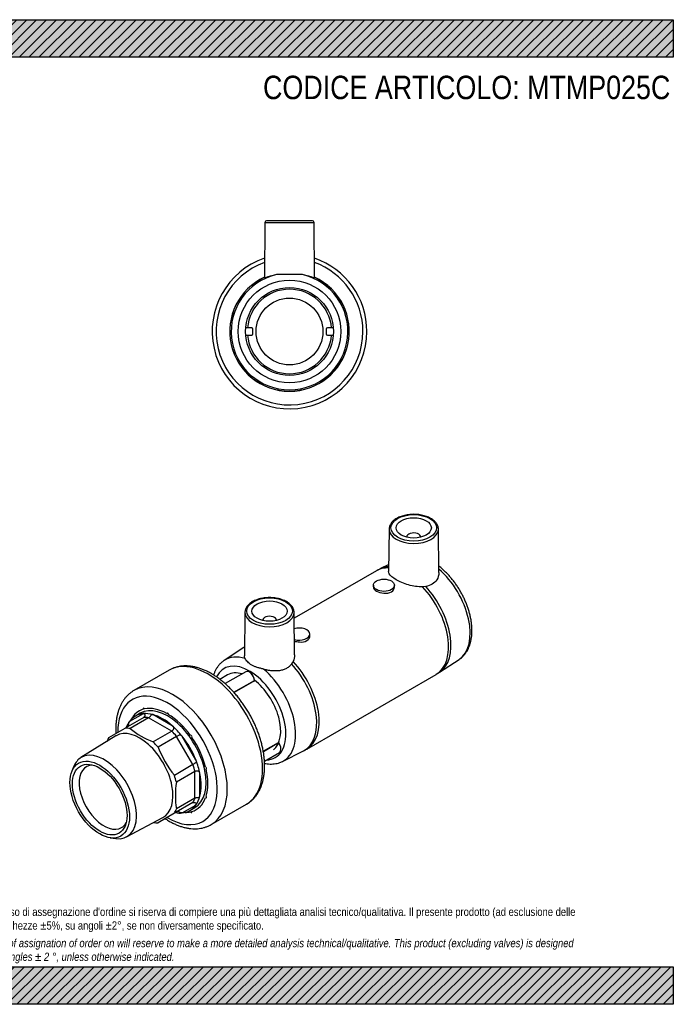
# Model space of a CAD drawing. Header units: millimetres. Extents: x 0 to 396, y 0 to 280.
# Tile 2 of 2: x 210 to 396, y 0 to 280. Entities that reach past the tile are written whole.
import ezdxf

# ---------------------------------------------------------------- set-up
doc = ezdxf.new("R2010")
doc.units = ezdxf.units.MM
doc.header["$LTSCALE"] = 1.333333
for name, color, linetype in [('Default', 7, 'Continuous'), ('IOM025C', 7, 'Continuous'), ('MP025C', 7, 'Continuous'), ('PARTE_PE_025', 7, 'Continuous')]:
    doc.layers.add(name, color=color, linetype=linetype)

# ---------------------------------------------------------------- blocks, each defined once
blk = doc.blocks.new('SE1')
at = {"layer": 'IOM025C', "color": 7, "linetype": 'Continuous'}
for p, q in [((245.39, 81.59), (240.13, 78.56)), ((245.22, 82.65), (241.32, 80.4)), ((246.78, 81.46), (241.52, 78.42)), ((244.43, 82.78), (243.02, 81.96)), ((253.35, 77.66), (246.78, 81.46)), ((253.53, 79.19), (248.01, 82.38)), ((235.48, 75.88), (240.13, 78.56)), ((237.43, 76.3), (227.53, 70.15)), ((253.35, 77.66), (248.09, 74.63)), ((254.74, 76.19), (249.48, 73.16)), ((259.39, 68.15), (254.74, 76.19)), ((260.22, 69.49), (256.32, 76.25)), ((225.55, 67.7), (224.97, 66.27)), ((259.39, 68.15), (254.13, 65.11)), ((259.96, 66.2), (254.7, 63.17)), ((259.96, 58.62), (259.96, 66.2)), ((261.38, 59.23), (261.38, 65.6)), ((259.39, 57.35), (254.13, 54.31)), ((259.96, 58.62), (254.7, 55.59)), ((256.32, 54.42), (260.22, 56.67)), ((254.13, 54.31), (249.48, 51.63)), ((258.52, 55.11), (259.93, 55.93)), ((240.54, 47.6), (250.82, 53.11)), ((235.9, 47.33), (237.44, 47.12))]:
    blk.add_line(p, q, dxfattribs=at)
for centre, radius, start, end in [((245.08, 82.12), 0.602, 299.9606, 302.346), ((247.04, 81.01), 0.515, 116.9713, 119.9511), ((240.37, 79.55), 0.737, 300.0362, 302.1194), ((256.31, 96.46), 23.33, 230.6455, 249.3545), ((253.23, 77.86), 0.225, 299.9579, 306.4668), ((254.86, 75.99), 0.23, 113.4085, 119.9526), ((278.12, 84.33), 30.74, 201.3122, 218.6878), ((259.27, 68.35), 0.23, 300.0474, 306.5915), ((260.08, 66.01), 0.225, 113.5332, 120.0421), ((277.72, 59.38), 23.33, 170.6455, 189.3545), ((259.69, 56.82), 0.602, 117.654, 120.0394), ((259.71, 59.07), 0.515, 300.0489, 303.0287)]:
    blk.add_arc(centre, radius, start, end, dxfattribs=at)
for centre, major_axis, start_param, end_param in [((252.18, 69.35), (7.75, -13.42), 0, 3.141593), ((245.46, 83.94), (0.15, -0.26), 1.422941, 4.545262), ((252.18, 69.35), (-8.1, 14.03), 5.515895, 6.107175), ((250.77, 68.54), (7.75, -13.42), 2.886905, 3.396281), ((252.18, 69.35), (8.1, -14.03), 3.002621, 3.477204), ((250.77, 68.54), (-7.75, 13.42), 5.752475, 6.028497), ((250.09, 68.14), (-7.38, 12.77), -0.465243, -0.320155), ((250.77, 68.54), (-7.75, 13.42), 5.243099, 5.752475), ((252.19, 82.57), (0.15, -0.26), 0.794623, 3.916943), ((252.18, 69.35), (-8.1, 14.03), 4.887576, 5.478857), ((244.8, 65.09), (-7.38, 12.77), -0.465135, -0.320263), ((250.77, 68.54), (-7.75, 13.42), 0.254688, 0.443569), ((250.77, 68.54), (-7.75, 13.42), 4.967077, 5.243099), ((244.8, 65.09), (-7.38, 12.77), 0.320263, 0.44761), ((244.25, 64.77), (-6.7, 11.6), 0, 0.018517), ((244.25, 64.77), (-6.7, 11.6), 3.123075, 6.283185), ((250.09, 68.14), (-7.38, 12.77), -1.250642, -1.105553), ((250.77, 68.54), (-7.75, 13.42), 4.457701, 4.967077), ((258.92, 76.16), (0.15, -0.26), 0.166304, 3.288625), ((252.18, 69.35), (-8.1, 14.03), 4.259258, 4.850538), ((244.8, 65.09), (-7.38, 12.77), -1.250533, -1.105662), ((234.15, 58.94), (-6.51, 11.27), 0, 0.420534), ((234.15, 58.94), (-6.51, 11.27), 2.721058, 6.283185), ((234.11, 58.92), (5, -8.66), 2.830408, 6.283185), ((250.09, 68.14), (7.38, -12.77), 1.105553, 1.250642), ((250.77, 68.54), (7.75, -13.42), 1.040086, 1.316108), ((263.08, 67.15), (-0.15, 0.26), 2.679579, 5.801899), ((244.8, 65.09), (7.38, -12.77), 1.105662, 1.250533), ((250.77, 68.54), (7.75, -13.42), 0.53071, 1.040086), ((252.18, 69.35), (8.1, -14.03), 0.489347, 1.080627), ((250.77, 68.54), (7.75, -13.42), 0.254688, 0.53071), ((263.07, 58.98), (-0.15, 0.26), 2.05126, 5.17358), ((250.77, 68.54), (-7.75, 13.42), 2.886905, 3.396281), ((252.18, 69.35), (-8.1, 14.03), 3.002621, 3.593901), ((250.09, 68.14), (7.38, -12.77), 0.320155, 0.465243), ((244.8, 65.09), (7.38, -12.77), 0.320263, 0.465135), ((250.77, 68.54), (7.75, -13.42), 5.839616, 6.028497), ((252.18, 69.35), (8.1, -14.03), 5.947574, 6.107175), ((258.91, 54.77), (-0.15, 0.26), 1.422941, 4.545262), ((234.11, 58.92), (5, -8.66), 0, 0.311184), ((244.8, 65.09), (7.38, -12.77), -0.44761, -0.320263)]:
    blk.add_ellipse(centre, major_axis=major_axis, ratio=0.57735, start_param=start_param, end_param=end_param, dxfattribs=at)
for major_axis in [(-5.99, 10.37), (-5.5, 9.53)]:
    blk.add_ellipse((232.88, 58.21), major_axis=major_axis, ratio=0.57735, dxfattribs=at)
for points, knots in [([(245.22, 82.65), (245.27, 82.66), (245.32, 82.66), (245.42, 82.65), (245.47, 82.64), (245.57, 82.59), (245.62, 82.55), (245.68, 82.44), (245.7, 82.37), (245.72, 82.23), (245.72, 82.16), (245.7, 82.02), (245.68, 81.95), (245.59, 81.77), (245.51, 81.67), (245.41, 81.61)], [0, 0, 0, 0, 0.125, 0.125, 0.25, 0.25, 0.375, 0.375, 0.5, 0.5, 0.625, 0.625, 0.75, 0.75, 1, 1, 1, 1]), ([(246.8, 81.47), (246.87, 81.5), (246.92, 81.54), (247.04, 81.63), (247.1, 81.69), (247.25, 81.86), (247.34, 82), (247.46, 82.19), (247.5, 82.26), (247.59, 82.36), (247.63, 82.39), (247.74, 82.42), (247.79, 82.42), (247.9, 82.41), (247.95, 82.39), (248.01, 82.38)], [0, 0, 0, 0, 0.125, 0.125, 0.25, 0.25, 0.5, 0.5, 0.625, 0.625, 0.75, 0.75, 0.875, 0.875, 1, 1, 1, 1]), ([(240.76, 78.93), (240.82, 78.96), (240.88, 79.01), (240.97, 79.11), (241.01, 79.17), (241.1, 79.36), (241.13, 79.5), (241.15, 79.74), (241.15, 79.82), (241.15, 79.98), (241.16, 80.05), (241.19, 80.17), (241.21, 80.22), (241.26, 80.32), (241.29, 80.36), (241.32, 80.4)], [0, 0, 0, 0, 0.125, 0.125, 0.25, 0.25, 0.5, 0.5, 0.625, 0.625, 0.75, 0.75, 0.875, 0.875, 1, 1, 1, 1]), ([(253.53, 79.19), (253.59, 79.14), (253.64, 79.09), (253.74, 78.98), (253.79, 78.92), (253.87, 78.79), (253.9, 78.71), (253.91, 78.55), (253.9, 78.47), (253.86, 78.32), (253.83, 78.25), (253.76, 78.11), (253.71, 78.04), (253.57, 77.86), (253.47, 77.75), (253.37, 77.68)], [0, 0, 0, 0, 0.125, 0.125, 0.25, 0.25, 0.375, 0.375, 0.5, 0.5, 0.625, 0.625, 0.75, 0.75, 1, 1, 1, 1]), ([(254.76, 76.2), (254.83, 76.23), (254.89, 76.26), (255.02, 76.33), (255.09, 76.36), (255.3, 76.47), (255.45, 76.54), (255.66, 76.62), (255.73, 76.64), (255.87, 76.63), (255.93, 76.61), (256.06, 76.53), (256.11, 76.48), (256.22, 76.37), (256.27, 76.31), (256.32, 76.25)], [0, 0, 0, 0, 0.125, 0.125, 0.25, 0.25, 0.5, 0.5, 0.625, 0.625, 0.75, 0.75, 0.875, 0.875, 1, 1, 1, 1]), ([(260.22, 69.49), (260.25, 69.41), (260.28, 69.34), (260.32, 69.19), (260.34, 69.12), (260.34, 68.97), (260.33, 68.9), (260.26, 68.78), (260.21, 68.73), (260.1, 68.63), (260.04, 68.59), (259.91, 68.5), (259.84, 68.46), (259.64, 68.33), (259.51, 68.24), (259.41, 68.16)], [0, 0, 0, 0, 0.125, 0.125, 0.25, 0.25, 0.375, 0.375, 0.5, 0.5, 0.625, 0.625, 0.75, 0.75, 1, 1, 1, 1]), ([(261.38, 65.6), (261.36, 65.67), (261.35, 65.74), (261.3, 65.89), (261.28, 65.96), (261.2, 66.1), (261.15, 66.16), (261.02, 66.25), (260.94, 66.28), (260.79, 66.32), (260.71, 66.33), (260.55, 66.34), (260.47, 66.33), (260.24, 66.31), (260.1, 66.27), (259.99, 66.22)], [0, 0, 0, 0, 0.125, 0.125, 0.25, 0.25, 0.375, 0.375, 0.5, 0.5, 0.625, 0.625, 0.75, 0.75, 1, 1, 1, 1]), ([(259.99, 58.64), (260.04, 58.67), (260.11, 58.71), (260.24, 58.76), (260.32, 58.78), (260.55, 58.83), (260.71, 58.84), (260.94, 58.84), (261.02, 58.85), (261.15, 58.87), (261.2, 58.9), (261.28, 58.97), (261.3, 59.02), (261.35, 59.12), (261.36, 59.17), (261.38, 59.23)], [0, 0, 0, 0, 0.125, 0.125, 0.25, 0.25, 0.5, 0.5, 0.625, 0.625, 0.75, 0.75, 0.875, 0.875, 1, 1, 1, 1]), ([(259.41, 57.36), (259.46, 57.39), (259.52, 57.41), (259.64, 57.43), (259.71, 57.43), (259.91, 57.41), (260.04, 57.36), (260.21, 57.24), (260.26, 57.18), (260.33, 57.07), (260.34, 57.01), (260.34, 56.9), (260.32, 56.85), (260.28, 56.76), (260.25, 56.71), (260.22, 56.67)], [0, 0, 0, 0, 0.125, 0.125, 0.25, 0.25, 0.5, 0.5, 0.625, 0.625, 0.75, 0.75, 0.875, 0.875, 1, 1, 1, 1]), ([(256.32, 54.42), (256.27, 54.41), (256.22, 54.41), (256.11, 54.42), (256.06, 54.42), (255.94, 54.46), (255.87, 54.49), (255.73, 54.56), (255.66, 54.61), (255.52, 54.68), (255.45, 54.7), (255.31, 54.75), (255.24, 54.76), (255.02, 54.77), (254.89, 54.74), (254.76, 54.68)], [0, 0, 0, 0, 0.125, 0.125, 0.25, 0.25, 0.375, 0.375, 0.5, 0.5, 0.625, 0.625, 0.75, 0.75, 1, 1, 1, 1])]:
    blk.add_open_spline(points, degree=3, knots=knots, dxfattribs=at)
at = {"layer": 'MP025C', "color": 7, "linetype": 'Continuous'}
for p, q in [((315.18, 135.11), (315.05, 123.04)), ((329.32, 122.75), (329.19, 135.11)), ((320.19, 132.88), (320.19, 132.84)), ((324.19, 132.84), (324.19, 132.88)), ((311.58, 123.28), (288.2, 109.78)), ((315.08, 125.07), (312.56, 123.8)), ((310.7, 119.16), (310.7, 118.64)), ((316.7, 118.64), (316.7, 119.16)), ((325.6, 118.83), (324.67, 118.74)), ((274.17, 111.43), (274.04, 99.06)), ((288.31, 99.38), (288.18, 111.43)), ((279.18, 109.2), (279.18, 109.17)), ((283.18, 109.17), (283.18, 109.2)), ((292.66, 104.76), (292.66, 105.28)), ((273.84, 101.45), (268.3, 97.8)), ((274.07, 101.59), (273.84, 101.45)), ((329.53, 94.41), (335.07, 98.06)), ((287.87, 97.49), (287.45, 96.81)), ((291.78, 72.58), (328.58, 93.83)), ((328.58, 93.84), (329.53, 94.42)), ((284.88, 69.08), (290.81, 72.06))]:
    blk.add_line(p, q, dxfattribs=at)
for centre, radius, start, end in [((321.26, 106.35), 19.49, 116.5158, 119.7779), ((283.66, 86.59), 16.19, 296.1929, 300.1185)]:
    blk.add_arc(centre, radius, start, end, dxfattribs=at)
for centre, major_axis in [((322.19, 135.49), (-6.5, 0)), ((322.19, 135.49), (-5, 0)), ((313.7, 119.16), (-3, 0)), ((281.18, 111.81), (-6.5, 0)), ((281.18, 111.81), (5, 0))]:
    blk.add_ellipse(centre, major_axis=major_axis, ratio=0.57735, dxfattribs=at)
for centre, major_axis, start_param, end_param in [((322.19, 135.09), (7, 0), 3.135422, 6.267978), ((322.19, 135.09), (7, 0), 0, 0.006171), ((322.19, 135.09), (7, 0), 6.267978, 6.283185), ((322.19, 132.88), (-2, 0), 3.112863, 6.283185), ((322.19, 132.88), (-2, 0), 0, 0.02873), ((320.08, 108.56), (8.5, -14.72), 2.786819, 3.141593), ((320.76, 108.94), (8.49, -14.7), 2.849681, 3.107912), ((326.5, 112.26), (8.3, -14.37), 0.033678, 2.113845), ((320.08, 108.56), (8.5, -14.72), 0, 1.964629), ((320.76, 108.94), (8.49, -14.7), 0.033716, 1.941122), ((281.18, 111.41), (7, 0), 3.135422, 6.267978), ((281.18, 109.2), (2, 0), 0, 3.170323), ((281.18, 111.41), (7, 0), 0, 0.006171), ((281.18, 111.41), (7, 0), 6.267978, 6.283185), ((281.18, 109.2), (2, 0), 6.254455, 6.283185), ((289.66, 105.28), (3, 0), 0, 2.068262), ((289.66, 105.28), (3, 0), 4.227265, 6.283185), ((282.61, 86.92), (8.49, -14.7), 3.147775, 3.175271), ((276.87, 83.6), (8.3, -14.37), 2.58152, 3.17626), ((275.52, 82.83), (7.3, -12.64), 0, 3.508083), ((276.87, 83.6), (8.3, -14.37), -0.033678, 2.130869), ((282.61, 86.92), (8.49, -14.7), 6.249507, 8.224308), ((283.28, 87.31), (8.5, -14.72), 0, 1.964629), ((275.52, 82.83), (6.25, -10.83), 2.602154, 3.141593), ((275.52, 82.83), (6.25, -10.83), 0.085531, 2.204375), ((275.52, 82.83), (7.3, -12.64), 5.977971, 6.283185), ((276.87, 83.6), (8.3, -14.37), -6.319828, -6.316863)]:
    blk.add_ellipse(centre, major_axis=major_axis, ratio=0.57735, start_param=start_param, end_param=end_param, dxfattribs=at)
for points, knots in [([(329.18, 135.01), (329.19, 135.05), (329.2, 135.23), (329.15, 135.59), (329.03, 136.04), (328.83, 136.48), (328.54, 136.91), (328.19, 137.32), (327.76, 137.69), (327.27, 138.04), (326.71, 138.36), (326.11, 138.63), (325.45, 138.86), (324.76, 139.05), (324.05, 139.2), (323.31, 139.29), (322.56, 139.34), (321.8, 139.34), (321.05, 139.29), (320.31, 139.19), (319.59, 139.05), (318.91, 138.86), (318.25, 138.62), (317.65, 138.35), (317.09, 138.03), (316.59, 137.68), (316.16, 137.29), (315.8, 136.87), (315.52, 136.42), (315.32, 135.96), (315.2, 135.51), (315.19, 135.25), (315.19, 135.11)], [0, 0, 0, 0, 0.007566, 0.040282, 0.072957, 0.105877, 0.139275, 0.17323, 0.207665, 0.242423, 0.277343, 0.312301, 0.347226, 0.3821, 0.416922, 0.451702, 0.486455, 0.521197, 0.555947, 0.590715, 0.625521, 0.660382, 0.695316, 0.730335, 0.765441, 0.800619, 0.835792, 0.870825, 0.905527, 0.939704, 0.973254, 1, 1, 1, 1]), ([(335.06, 98.07), (335.21, 98.16), (335.52, 98.37), (336.03, 98.81), (336.55, 99.35), (337.03, 99.96), (337.45, 100.63), (337.81, 101.36), (338.12, 102.14), (338.37, 102.98), (338.56, 103.86), (338.69, 104.78), (338.75, 105.75), (338.75, 106.74), (338.69, 107.77), (338.57, 108.81), (338.38, 109.87), (338.14, 110.93), (337.84, 112), (337.49, 113.07), (337.08, 114.14), (336.63, 115.19), (336.12, 116.23), (335.57, 117.25), (334.98, 118.25), (334.34, 119.22), (333.67, 120.16), (332.96, 121.05), (332.22, 121.91), (331.46, 122.72), (330.66, 123.48), (329.94, 124.11), (329.49, 124.47), (329.31, 124.61)], [0, 0, 0, 0, 0.0134527, 0.0347595, 0.0561506, 0.077731, 0.0995854, 0.1217699, 0.1443053, 0.167176, 0.1903349, 0.2137158, 0.2372466, 0.2608619, 0.2845085, 0.3081424, 0.3317452, 0.355308, 0.3788286, 0.4023096, 0.425756, 0.4491749, 0.472574, 0.4959619, 0.5193474, 0.5427384, 0.5661421, 0.5895676, 0.6130239, 0.6365198, 0.6600636, 0.6836622, 0.6989594, 0.6989594, 0.6989594, 0.6989594]), ([(324.67, 118.74), (323.39, 118.66), (322.01, 118.88), (319.39, 119.64), (318.12, 120.18), (316.18, 121.3), (315.5, 121.88), (315.11, 122.63), (315.05, 122.84), (315.05, 123.04)], [0, 0, 0, 0, 0.25, 0.25, 0.5, 0.5, 0.75, 0.75, 0.8461679, 0.8461679, 0.8461679, 0.8461679]), ([(329.32, 122.75), (329.33, 122.02), (329.13, 121.29), (328.1, 119.7), (326.97, 119.04), (325.6, 118.83)], [0.1783379, 0.1783379, 0.1783379, 0.1783379, 0.5, 0.5, 1, 1, 1, 1]), ([(310.7, 118.64), (310.7, 118.25), (311.03, 117.85), (312.13, 117.21), (312.92, 116.97), (314.48, 116.85), (315.26, 116.98), (316.38, 117.63), (316.7, 118.13), (316.7, 118.64), (316.7, 118.64), (316.7, 118.64)], [0.375, 0.375, 0.375, 0.375, 0.5, 0.5, 0.625, 0.625, 0.75, 0.75, 0.875, 0.875, 0.8750455, 0.8750455, 0.8750455, 0.8750455]), ([(288.17, 111.33), (288.18, 111.37), (288.19, 111.55), (288.14, 111.91), (288.02, 112.36), (287.81, 112.81), (287.53, 113.23), (287.18, 113.64), (286.75, 114.02), (286.25, 114.37), (285.7, 114.68), (285.09, 114.95), (284.44, 115.19), (283.75, 115.37), (283.03, 115.52), (282.29, 115.61), (281.54, 115.66), (280.79, 115.66), (280.04, 115.61), (279.3, 115.51), (278.58, 115.37), (277.89, 115.18), (277.24, 114.95), (276.63, 114.67), (276.08, 114.35), (275.58, 114), (275.15, 113.61), (274.79, 113.19), (274.5, 112.74), (274.31, 112.29), (274.19, 111.83), (274.18, 111.57), (274.18, 111.43)], [0, 0, 0, 0, 0.007566, 0.040282, 0.072957, 0.105877, 0.139275, 0.17323, 0.207665, 0.242423, 0.277343, 0.312301, 0.347226, 0.3821, 0.416922, 0.451702, 0.486455, 0.521197, 0.555947, 0.590715, 0.625521, 0.660382, 0.695316, 0.730335, 0.765441, 0.800619, 0.835792, 0.870825, 0.905527, 0.939704, 0.973254, 1, 1, 1, 1]), ([(288.25, 103.32), (288.69, 103.17), (289.17, 103.07), (290.44, 102.97), (291.22, 103.1), (292.34, 103.75), (292.66, 104.25), (292.66, 104.76), (292.66, 104.76), (292.66, 104.76)], [0.5472892, 0.5472892, 0.5472892, 0.5472892, 0.625, 0.625, 0.75, 0.75, 0.875, 0.875, 0.8750455, 0.8750455, 0.8750455, 0.8750455]), ([(279.49, 95.29), (279.17, 95.38), (278.86, 95.46), (278.26, 95.63), (277.97, 95.71), (277.4, 95.88), (277.12, 95.98), (276.61, 96.19), (276.37, 96.31), (275.9, 96.57), (275.69, 96.72), (275.3, 97.03), (275.12, 97.2), (274.8, 97.53), (274.66, 97.7), (274.42, 98.03), (274.32, 98.18), (274.24, 98.32)], [0, 0, 0, 0, 0.125, 0.125, 0.25, 0.25, 0.375, 0.375, 0.5, 0.5, 0.625, 0.625, 0.75, 0.75, 0.875, 0.875, 1, 1, 1, 1]), ([(268.29, 97.79), (268.15, 97.7), (267.84, 97.49), (267.33, 97.05), (266.81, 96.51), (266.34, 95.9), (265.92, 95.23), (265.55, 94.5), (265.34, 93.97), (265.24, 93.68), (265.24, 93.67)], [0, 0, 0, 0, 0.0130493, 0.0343796, 0.0557941, 0.0773982, 0.0992766, 0.1214855, 0.1440456, 0.1454914, 0.1454914, 0.1454914, 0.1454914]), ([(287.45, 96.81), (287.26, 96.56), (287.05, 96.32), (286.69, 96), (286.56, 95.9), (286.3, 95.71), (286.16, 95.62), (285.73, 95.37), (285.42, 95.24), (284.75, 95.01), (284.4, 94.93), (283.69, 94.82), (283.32, 94.79), (282.56, 94.78), (282.18, 94.8), (281.41, 94.88), (281.02, 94.94), (280.24, 95.09), (279.86, 95.19), (279.49, 95.29)], [0, 0, 0, 0, 0.125, 0.125, 0.1875, 0.1875, 0.25, 0.25, 0.375, 0.375, 0.5, 0.5, 0.625, 0.625, 0.75, 0.75, 0.875, 0.875, 1, 1, 1, 1]), ([(279.76, 68.5), (280, 68.46), (280.51, 68.37), (281.31, 68.31), (282.13, 68.33), (282.93, 68.43), (283.69, 68.6), (284.34, 68.83), (284.69, 69), (284.84, 69.08)], [0.855126, 0.855126, 0.855126, 0.855126, 0.8739298, 0.8971558, 0.9200354, 0.9425308, 0.9646459, 0.9864265, 1, 1, 1, 1])]:
    blk.add_open_spline(points, degree=3, knots=knots, dxfattribs=at)
for points in [[(274.24, 98.32), (274.11, 98.57), (274.04, 98.81), (274.04, 99.06)], [(288.31, 99.38), (288.32, 98.73), (288.17, 98.08), (287.87, 97.49)]]:
    blk.add_open_spline(points, degree=3, dxfattribs=at)
at = {"layer": 'PARTE_PE_025', "color": 7, "linetype": 'Continuous'}
for p, q in [((252.64, 95.02), (242.6, 89.22)), ((269.27, 93.65), (267.08, 92.39)), ((274.45, 94.59), (268.55, 91.19)), ((271.03, 88.74), (276.86, 92.11)), ((276.92, 92), (271.11, 88.65)), ((279.4, 71.94), (283.73, 74.44)), ((283.76, 74.33), (279.42, 71.82)), ((279.73, 69.19), (284, 71.65)), ((264.6, 51.12), (274.64, 56.92))]:
    blk.add_line(p, q, dxfattribs=at)
blk.add_arc((281.48, 72.52), 2.95, 26.0028, 37.7251, dxfattribs=at)
for centre, major_axis, start_param, end_param in [((263.64, 75.97), (11, -19.05), 0, 3.141593), ((253.6, 70.17), (11, -19.05), 0.000686, 3.140324), ((275.45, 92.86), (1, -1.73), 0.825931, 3.141593), ((275.52, 92.9), (0.95, -1.65), 0.847287, 2.382176), ((276.93, 92.07), (0.05, -0.0866), 3.967524, 5.330478), ((252.18, 69.35), (10, -17.32), 0, 3.935354), ((245.46, 83.94), (0.15, -0.26), 1.422941, 4.545262), ((252.18, 69.35), (-8.1, 14.03), 5.515895, 6.107175), ((252.18, 69.35), (8.1, -14.03), 3.002621, 3.477204), ((252.19, 82.57), (0.15, -0.26), 0.794623, 3.916943), ((252.18, 69.35), (-8.1, 14.03), 4.887576, 5.478857), ((258.92, 76.16), (0.15, -0.26), 0.166304, 3.288625), ((252.18, 69.35), (8.1, -14.03), 1.117665, 1.708946), ((283.8, 74.38), (0.05, -0.0866), 3.570701, 4.933655), ((283, 73.39), (-1, 1.73), 4.612112, 4.933655), ((283, 73.39), (-1, 1.73), 3.141593, 4.612112), ((263.08, 67.15), (-0.15, 0.26), 2.679579, 5.801899), ((252.18, 69.35), (8.1, -14.03), 0.489347, 1.080627), ((263.07, 58.98), (-0.15, 0.26), 2.05126, 5.17358), ((252.18, 69.35), (-8.1, 14.03), 3.002621, 3.593901), ((252.18, 69.35), (8.1, -14.03), 5.947574, 6.107175), ((258.91, 54.77), (-0.15, 0.26), 1.422941, 4.545262), ((252.18, 69.35), (10, -17.32), 5.489809, 6.283185)]:
    blk.add_ellipse(centre, major_axis=major_axis, ratio=0.57735, start_param=start_param, end_param=end_param, dxfattribs=at)
for points, knots in [([(264.64, 94.03), (264.45, 94.14), (263.98, 94.41), (263.12, 94.84), (262.13, 95.26), (261.13, 95.61), (260.14, 95.89), (259.16, 96.09), (258.2, 96.2), (257.26, 96.24), (256.34, 96.19), (255.46, 96.07), (254.61, 95.87), (253.8, 95.59), (253.13, 95.3), (252.79, 95.1), (252.66, 95.02)], [0, 0, 0, 0, 0.042006, 0.121054, 0.200148, 0.279143, 0.357912, 0.436301, 0.51414, 0.591261, 0.667532, 0.742883, 0.817323, 0.890947, 0.963926, 1, 1, 1, 1]), ([(274.65, 56.93), (274.72, 56.97), (275.01, 57.12), (275.54, 57.5), (276.19, 58.03), (276.79, 58.64), (277.34, 59.31), (277.84, 60.04), (278.29, 60.83), (278.68, 61.67), (279.02, 62.58), (279.3, 63.53), (279.51, 64.53), (279.67, 65.58), (279.76, 66.66), (279.79, 67.78), (279.76, 68.93), (279.67, 70.11), (279.52, 71.3), (279.31, 72.51), (279.04, 73.73), (278.72, 74.96), (278.34, 76.19), (277.9, 77.41), (277.42, 78.64), (276.88, 79.85), (276.3, 81.04), (275.68, 82.22), (275.01, 83.38), (274.29, 84.51), (273.54, 85.61), (272.76, 86.67), (271.94, 87.7), (271.09, 88.68), (270.21, 89.62), (269.31, 90.51), (268.39, 91.35), (267.44, 92.13), (266.49, 92.85), (265.53, 93.5), (264.96, 93.84), (264.64, 94.03)], [0, 0, 0, 0, 0.006456, 0.031012, 0.055565, 0.080199, 0.104997, 0.130022, 0.15532, 0.180908, 0.206778, 0.232902, 0.259236, 0.285727, 0.312326, 0.338989, 0.36568, 0.392368, 0.419036, 0.445676, 0.472284, 0.498859, 0.525403, 0.551919, 0.578411, 0.604883, 0.631342, 0.657792, 0.684239, 0.710688, 0.737144, 0.763611, 0.790096, 0.816604, 0.843141, 0.869712, 0.896321, 0.922972, 0.949667, 0.976406, 1, 1, 1, 1]), ([(276.89, 92.16), (276.89, 92.16), (276.89, 92.17), (276.89, 92.17), (276.89, 92.18), (276.89, 92.19), (276.88, 92.2), (276.88, 92.21), (276.87, 92.21), (276.86, 92.22)], [0.5043774, 0.5043774, 0.5043774, 0.5043774, 0.5482487, 0.5482487, 0.5482487, 0.7725805, 0.7725805, 0.7725805, 1, 1, 1, 1]), ([(276.86, 92.11), (276.87, 92.11), (276.87, 92.12), (276.87, 92.12), (276.88, 92.13), (276.88, 92.13), (276.89, 92.14), (276.89, 92.15), (276.89, 92.15), (276.89, 92.16)], [0, 0, 0, 0, 0.1213226, 0.1213226, 0.1213226, 0.3306686, 0.3306686, 0.3306686, 0.5043774, 0.5043774, 0.5043774, 0.5043774]), ([(242.62, 89.22), (242.48, 89.15), (242.14, 88.96), (241.56, 88.53), (240.92, 87.98), (240.33, 87.36), (239.79, 86.68), (239.3, 85.94), (238.86, 85.14), (238.48, 84.28), (238.16, 83.37), (237.89, 82.41), (237.69, 81.39), (237.55, 80.34), (237.47, 79.25), (237.45, 78.15), (237.47, 77.4), (237.5, 77.04)], [0, 0, 0, 0, 0.009228, 0.0275399, 0.0458594, 0.0642528, 0.082779, 0.1014836, 0.1203954, 0.139524, 0.1588601, 0.1783792, 0.1980467, 0.2178242, 0.2376749, 0.2575669, 0.2761207, 0.2761207, 0.2761207, 0.2761207]), ([(283.76, 74.33), (283.77, 74.33), (283.78, 74.34), (283.78, 74.34), (283.79, 74.34), (283.8, 74.34), (283.8, 74.34), (283.81, 74.34), (283.81, 74.33), (283.81, 74.33)], [0, 0, 0, 0, 0.2033479, 0.2033479, 0.2033479, 0.4088897, 0.4088897, 0.4088897, 0.6049951, 0.6049951, 0.6049951, 0.6049951]), ([(251.5, 52.79), (251.65, 52.69), (252.12, 52.39), (252.92, 51.91), (253.91, 51.4), (254.91, 50.96), (255.9, 50.59), (256.89, 50.3), (257.87, 50.09), (258.84, 49.95), (259.79, 49.9), (260.71, 49.93), (261.6, 50.04), (262.46, 50.22), (263.28, 50.48), (264.01, 50.79), (264.41, 51.02), (264.6, 51.13)], [0.7241673, 0.7241673, 0.7241673, 0.7241673, 0.7329819, 0.7529597, 0.7729587, 0.7929632, 0.8129482, 0.8328833, 0.8527309, 0.8724482, 0.8919922, 0.9113273, 0.9304316, 0.9493033, 0.9679621, 0.9864475, 1, 1, 1, 1])]:
    blk.add_open_spline(points, degree=3, knots=knots, dxfattribs=at)
blk.add_open_spline([(276.92, 92), (276.94, 92.01), (276.96, 92.03), (276.97, 92.05)], degree=3, dxfattribs=at)
blk = doc.blocks.new('SE3')
at = {"layer": 'MP025C', "color": 7, "linetype": 'Continuous'}
for p, q in [((279.85, 222.33), (279.71, 206.63)), ((279.85, 222.33), (293.86, 222.33)), ((293.36, 222.83), (280.35, 222.83)), ((294, 206.62), (293.86, 222.33)), ((276.1, 192.33), (274.4, 192.33)), ((276.4, 190.63), (276.4, 192.03)), ((297.32, 192.03), (297.32, 190.63)), ((299.32, 192.33), (297.62, 192.33)), ((274.4, 190.33), (276.1, 190.33)), ((297.62, 190.33), (299.32, 190.33))]:
    blk.add_line(p, q, dxfattribs=at)
for radius in [14.59, 12.5]:
    blk.add_circle((286.86, 191.33), radius, dxfattribs=at)
for centre, radius, start, end in [((280.35, 222.33), 0.5, 90, 179.5), ((293.36, 222.33), 0.5, 0.5, 90), ((286.86, 191.33), 16.59, 102.9102, 77.0898), ((286.86, 108.92), 98.65, 87.8466, 92.1534), ((286.86, 191.33), 17, 114.8356, 65.1644), ((286.86, 191.33), 16.98, 114.8717, 65.1283), ((276.1, 192.03), 0.3, 0, 90), ((276.1, 190.63), 0.3, 270, 0), ((297.62, 192.03), 0.3, 90, 180), ((297.62, 190.63), 0.3, 180, 270)]:
    blk.add_arc(centre, radius, start, end, dxfattribs=at)
for points, knots in [([(283.15, 207.5), (281.82, 207.23), (280.77, 206.88), (279.88, 206.61), (279.72, 206.59), (279.72, 206.63)], [0, 0, 0, 0, 0.5, 0.5, 0.7815619, 0.7815619, 0.7815619, 0.7815619]), ([(294, 206.62), (294, 206.62), (294, 206.61), (293.96, 206.58), (293.79, 206.62), (292.94, 206.88), (291.88, 207.23), (290.56, 207.5)], [0.218697, 0.218697, 0.218697, 0.218697, 0.25, 0.25, 0.5, 0.5, 1, 1, 1, 1])]:
    blk.add_open_spline(points, degree=3, knots=knots, dxfattribs=at)
at = {"layer": 'PARTE_PE_025', "color": 7, "linetype": 'Continuous'}
blk.add_circle((286.86, 191.33), 9.5, dxfattribs=at)
for radius, start, end in [(22, 108.8091, 360), (20.87, 109.8947, 360), (22, 0, 71.1909), (20.87, 0, 70.1053), (12, 4.7802, 175.2198), (12, 184.7802, 355.2198)]:
    blk.add_arc((286.86, 191.33), radius, start, end, dxfattribs=at)

msp = doc.modelspace()

# ---------------------------------------------------------------- hatches: boundary and pattern name
at = {"layer": 'Default', "linetype": 'Continuous'}
h = msp.add_hatch(dxfattribs=at)
h.set_pattern_fill('LINE', scale=0.62992, angle=45, style=0)
h.paths.add_polyline_path([(396, 269.33), (396, 280), (0, 280), (0, 269.33)])
for points in [[(396, 269.33), (396, 280), (0, 280), (0, 269.33)], [(396, 0), (396, 10.67), (0, 10.67), (0, 0)]]:
    msp.add_hatch(color=7, dxfattribs=at).paths.add_polyline_path(points)
h = msp.add_hatch(dxfattribs=at)
h.set_pattern_fill('LINE', scale=0.62992, angle=45, style=0)
h.paths.add_polyline_path([(396, 0), (396, 10.67), (0, 10.67), (0, 0)])

# ---------------------------------------------------------------- linework, layer by layer
at = {"layer": 'Default', "color": 7, "linetype": 'Continuous'}
for p, q in [((0, 280), (396, 280)), ((396, 280), (396, 269.33)), ((396, 269.33), (0, 269.33)), ((0, 10.67), (396, 10.67)), ((396, 10.67), (396, 0)), ((396, 0), (0, 0))]:
    msp.add_line(p, q, dxfattribs=at)

# ---------------------------------------------------------------- block references
at = {"layer": 'Default'}
for name in ['SE3', 'SE1']:
    msp.add_blockref(name, (0, 0), dxfattribs=at)

# ---------------------------------------------------------------- texts
at = {"layer": 'Default', "attachment_point": 1}
for s, insert, char_height, width in [('{\\fArial Narrow|b0||i0||c0|p34;\\C7;\\H6.666666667;\\W1.;CODICE ARTICOLO: MTMP025C}', (279.33, 264.07), 6.6667, 116.303), ("{\\fArial Narrow|b0||i0||c0|p34;\\C7;\\H2.333333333;\\W1.;PLASTITALIA si riserva il diritto di revisionare la presente specifica, mantenendo la conformità alle prescrizioni del prodotto, senza alcun preavviso. In caso di assegnazione d'ordine si riserva di compiere una più dettagliata analisi tecnico/qualitativa. Il presente prodotto (ad esclusione delle \\P}{\\fArial Narrow|b0||i0||c0|p34;\\C7;\\H2.333333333;\\W1.;valvole) è progettato per applicazioni non previste dalla direttiva 2014/68/EU. Tolleranza su diametri e spessori come da normative se applicabile, su lunghezze ±5%, su angoli ±2°, se non diversamente specificato.\\P}{\\fArial Narrow|b0||i0||c0|p34;\\C7;\\H0.6666666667;\\W1.;   \\P}{\\fArial Narrow|b0||i1||c0|p34;\\C7;\\H2.333333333;\\W1.;PLASTITALIA on reserves the right to revise this specification, maintaining the conformity to the requirements of the product, without any notice. In case of assignation of order on will reserve to make a more detailed analysis technical/qualitative. This product (excluding valves) is designed \\P}{\\fArial Narrow|b0||i1||c0|p34;\\C7;\\H2.333333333;\\W1.;for applications not covered by Directive 2014/68 / EU. The tolerance on diameters and thicknesses as the standards if applicable, on lengths ± 5%, on angles ± 2 °, unless otherwise indicated.\\P}", (26.67, 27.47), 2.33333, 342.6667)]:
    msp.add_mtext(s, dxfattribs=dict(at, insert=insert, char_height=char_height, width=width))

doc.saveas('drawing.dxf')
